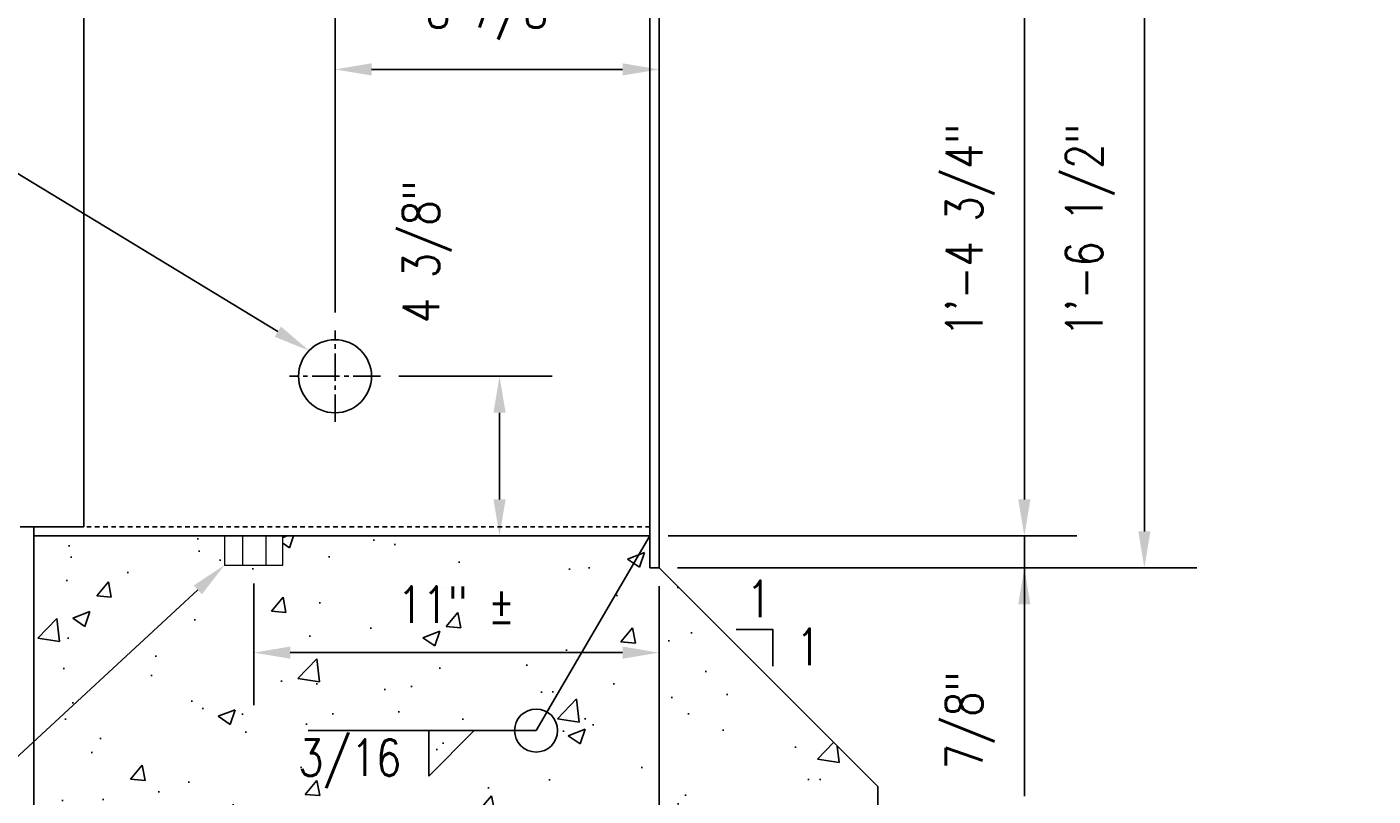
# Model space of a CAD drawing. Header units: inches. Extents: x -19 to 470, y -311 to 0.
# Tile 4 of 23: x 170 to 207, y -282 to -261. Entities that reach past the tile are written whole.
import ezdxf
from ezdxf import colors
from ezdxf.entities.mleader import LeaderData, LeaderLine
from ezdxf.enums import TextEntityAlignment as Align
from ezdxf.math import Vec2, Vec3

# ---------------------------------------------------------------- set-up
doc = ezdxf.new("R2010")
doc.units = ezdxf.units.IN
doc.header["$MEASUREMENT"] = 0
doc.linetypes.add('CENTER2', pattern=[1.125, 0.75, -0.125, 0.125, -0.125])
doc.linetypes.add('HIDDEN2', pattern=[0.1875, 0.125, -0.0625])
doc.layers.get('Defpoints').update_dxf_attribs({"color": 243})
for name, color, linetype in [('S-ANNO-DIMS', 1, 'Continuous'), ('S-ANNO-TEXT', 2, 'Continuous'), ('S-DETL-CNTR', 1, 'CENTER2'), ('S-DETL-HIDD', 1, 'HIDDEN2'), ('S-DETL-MEDM', 3, 'Continuous'), ('S-DETL-PATT', 1, 'Continuous'), ('S-DETL-XLIT', 1, 'Continuous')]:
    doc.layers.add(name, color=color, linetype=linetype)
doc.layers.add('S-ANNO-SYMB', color=2, linetype='Continuous', lineweight=25)
doc.styles.add('Annotative', font='romans.shx', dxfattribs={"width": 0.8, "height": 0.125})
doc.dimstyles.new('Annotative', dxfattribs={"dimscale": 0, "dimtxt": 0.125, "dimasz": 0.125, "dimexe": 0.179688, "dimexo": 0.0625, "dimgap": 0.09, "dimtad": 1, "dimdec": 3, "dimzin": 3, "dimdsep": 46, "dimlunit": 4, "dimtxsty": 'Annotative', "dimcen": 0.09, "dimclrt": 2, "dimazin": 2, "dimtfac": 1, "dimtdec": 3, "dimtmove": 1, "dimatfit": 3, "dimfxl": 1, "dimtfill": 1, "dimfrac": 2, "dimtolj": 1, "dimtzin": 0, "dimarcsym": 0})

# ---------------------------------------------------------------- blocks, each defined once
blk = doc.blocks.new('*D60')
at = {"layer": 'Defpoints', "color": 0, "transparency": 16777216}
for p in [(180.149, -270.757), (183.404, -275.132), (187.524, -275.132)]:
    blk.add_point(p, dxfattribs=at)
at = {"layer": 'S-ANNO-DIMS', "color": 0, "lineweight": -2, "transparency": 16777216}
for p, q in [((180.649, -270.757), (184.842, -270.757)), ((183.404, -271.757), (183.404, -274.132)), ((187.024, -275.132), (181.967, -275.132))]:
    blk.add_line(p, q, dxfattribs=at)
at = {"layer": 'S-ANNO-DIMS', "color": 0, "transparency": 16777216}
for points in [[(183.238, -271.757), (183.571, -271.757), (183.404, -270.757)], [(183.238, -274.132), (183.571, -274.132), (183.404, -275.132)]]:
    blk.add_solid(points, dxfattribs=at)
at = {"layer": 'S-ANNO-DIMS', "color": 2, "transparency": 16777216, "insert": (181.422, -267.348), "char_height": 1, "attachment_point": 5, "rotation": 90, "style": 'Annotative', "bg_fill": 3, "box_fill_scale": 1.25, "bg_fill_color": 256, "bg_fill_true_color": 13158600, "bg_fill_transparency": 0}
blk.add_mtext('\\A1;4 3/8"', dxfattribs=at)
blk = doc.blocks.new('*D43')
at = {"layer": 'Defpoints', "color": 0, "transparency": 16777216}
for p in [(170.274, -274.882), (167.424, -275.132), (170.649, -275.132)]:
    blk.add_point(p, dxfattribs=at)
at = {"layer": 'S-ANNO-DIMS', "color": 0, "lineweight": -2, "transparency": 16777216}
for p, q in [((167.424, -273.882), (167.424, -272.882)), ((169.774, -274.882), (165.986, -274.882)), ((167.424, -274.882), (167.424, -275.132)), ((167.424, -274.882), (167.424, -275.132)), ((170.149, -275.132), (165.986, -275.132)), ((167.424, -281.2), (167.424, -275.132)), ((167.424, -276.132), (167.424, -277.132))]:
    blk.add_line(p, q, dxfattribs=at)
at = {"layer": 'S-ANNO-DIMS', "color": 0, "transparency": 16777216}
for points in [[(167.257, -273.882), (167.591, -273.882), (167.424, -274.882)], [(167.257, -276.132), (167.591, -276.132), (167.424, -275.132)]]:
    blk.add_solid(points, dxfattribs=at)
at = {"layer": 'S-ANNO-DIMS', "color": 2, "transparency": 16777216, "insert": (165.942, -279.185), "char_height": 1, "attachment_point": 5, "rotation": 90, "style": 'Annotative', "bg_fill": 3, "box_fill_scale": 1.25, "bg_fill_color": 256, "bg_fill_true_color": 13158600, "bg_fill_transparency": 0}
blk.add_mtext('\\A1;1/4"', dxfattribs=at)
blk = doc.blocks.new('*D15')
at = {"layer": 'Defpoints', "color": 0, "transparency": 16777216}
for p in [(187.774, -262.352), (178.899, -269.507), (187.774, -269.525)]:
    blk.add_point(p, dxfattribs=at)
at = {"layer": 'S-ANNO-DIMS', "color": 0, "lineweight": -2, "transparency": 16777216}
for p, q in [((178.899, -269.007), (178.899, -260.914)), ((187.774, -269.025), (187.774, -260.914)), ((179.899, -262.352), (186.774, -262.352))]:
    blk.add_line(p, q, dxfattribs=at)
at = {"layer": 'S-ANNO-DIMS', "color": 0, "transparency": 16777216}
for points in [[(179.899, -262.185), (179.899, -262.518), (178.899, -262.352)], [(186.774, -262.185), (186.774, -262.518), (187.774, -262.352)]]:
    blk.add_solid(points, dxfattribs=at)
at = {"layer": 'S-ANNO-DIMS', "color": 2, "transparency": 16777216, "insert": (183.336, -260.87), "char_height": 1, "attachment_point": 5, "style": 'Annotative', "bg_fill": 3, "box_fill_scale": 1.25, "bg_fill_color": 256, "bg_fill_true_color": 13158600, "bg_fill_transparency": 0}
blk.add_mtext('\\A1;8 7/8"', dxfattribs=at)
blk = doc.blocks.new('*D17')
at = {"layer": 'Defpoints', "color": 0, "transparency": 16777216}
for p in [(187.774, -257.507), (187.774, -276.007), (201.064, -276.007)]:
    blk.add_point(p, dxfattribs=at)
at = {"layer": 'S-ANNO-DIMS', "color": 0, "lineweight": -2, "transparency": 16777216}
for p, q in [((188.274, -257.507), (202.501, -257.507)), ((201.064, -258.507), (201.064, -275.007)), ((188.274, -276.007), (202.501, -276.007))]:
    blk.add_line(p, q, dxfattribs=at)
at = {"layer": 'S-ANNO-DIMS', "color": 0, "transparency": 16777216}
for points in [[(200.897, -258.507), (201.231, -258.507), (201.064, -257.507)], [(200.897, -275.007), (201.231, -275.007), (201.064, -276.007)]]:
    blk.add_solid(points, dxfattribs=at)
at = {"layer": 'S-ANNO-DIMS', "color": 2, "transparency": 16777216, "insert": (199.582, -266.757), "char_height": 1, "attachment_point": 5, "rotation": 90, "style": 'Annotative', "bg_fill": 3, "box_fill_scale": 1.25, "bg_fill_color": 256, "bg_fill_true_color": 13158600, "bg_fill_transparency": 0}
blk.add_mtext('\\A1;1\'-6 1/2"', dxfattribs=at)
blk = doc.blocks.new('*D19')
at = {"layer": 'Defpoints', "color": 0, "transparency": 16777216}
for p in [(187.524, -258.382), (187.524, -275.132), (197.777, -275.132)]:
    blk.add_point(p, dxfattribs=at)
at = {"layer": 'S-ANNO-DIMS', "color": 0, "lineweight": -2, "transparency": 16777216}
for p, q in [((188.024, -258.382), (199.214, -258.382)), ((197.777, -259.382), (197.777, -274.132)), ((188.024, -275.132), (199.214, -275.132))]:
    blk.add_line(p, q, dxfattribs=at)
at = {"layer": 'S-ANNO-DIMS', "color": 0, "transparency": 16777216}
for points in [[(197.61, -259.382), (197.943, -259.382), (197.777, -258.382)], [(197.61, -274.132), (197.943, -274.132), (197.777, -275.132)]]:
    blk.add_solid(points, dxfattribs=at)
at = {"layer": 'S-ANNO-DIMS', "color": 2, "transparency": 16777216, "insert": (196.295, -266.757), "char_height": 1, "attachment_point": 5, "rotation": 90, "style": 'Annotative', "bg_fill": 3, "box_fill_scale": 1.25, "bg_fill_color": 256, "bg_fill_true_color": 13158600, "bg_fill_transparency": 0}
blk.add_mtext('\\A1;1\'-4 3/4"', dxfattribs=at)
blk = doc.blocks.new('*D20')
at = {"layer": 'Defpoints', "color": 0, "transparency": 16777216}
for p in [(187.524, -275.132), (187.774, -276.007), (197.777, -276.007)]:
    blk.add_point(p, dxfattribs=at)
at = {"layer": 'S-ANNO-DIMS', "color": 0, "lineweight": -2, "transparency": 16777216}
for p, q in [((197.777, -274.132), (197.777, -273.132)), ((188.024, -275.132), (199.214, -275.132)), ((197.777, -275.132), (197.777, -276.007)), ((197.777, -275.132), (197.777, -276.007)), ((188.274, -276.007), (199.214, -276.007)), ((197.777, -282.257), (197.777, -276.007)), ((197.777, -277.007), (197.777, -278.007))]:
    blk.add_line(p, q, dxfattribs=at)
at = {"layer": 'S-ANNO-DIMS', "color": 0, "transparency": 16777216}
for points in [[(197.61, -274.132), (197.943, -274.132), (197.777, -275.132)], [(197.61, -277.007), (197.943, -277.007), (197.777, -276.007)]]:
    blk.add_solid(points, dxfattribs=at)
at = {"layer": 'S-ANNO-DIMS', "color": 2, "transparency": 16777216, "insert": (196.295, -280.184), "char_height": 1, "attachment_point": 5, "rotation": 90, "style": 'Annotative', "bg_fill": 3, "box_fill_scale": 1.25, "bg_fill_color": 256, "bg_fill_true_color": 13158600, "bg_fill_transparency": 0}
blk.add_mtext('\\A1;7/8"', dxfattribs=at)
blk = doc.blocks.new('*D21')
at = {"layer": 'Defpoints', "color": 0, "transparency": 16777216}
for p in [(187.774, -276.007), (193.767, -283.289), (193.767, -285.885)]:
    blk.add_point(p, dxfattribs=at)
at = {"layer": 'S-ANNO-DIMS', "color": 0, "lineweight": -2, "transparency": 16777216}
for p, q in [((187.774, -276.507), (187.774, -287.322)), ((193.767, -283.789), (193.767, -287.322)), ((188.774, -285.885), (192.767, -285.885))]:
    blk.add_line(p, q, dxfattribs=at)
at = {"layer": 'S-ANNO-DIMS', "color": 0, "transparency": 16777216}
for points in [[(188.774, -285.718), (188.774, -286.051), (187.774, -285.885)], [(192.767, -285.718), (192.767, -286.051), (193.767, -285.885)]]:
    blk.add_solid(points, dxfattribs=at)
at = {"layer": 'S-ANNO-DIMS', "color": 2, "transparency": 16777216, "char_height": 1, "attachment_point": 5, "style": 'Annotative', "bg_fill": 3, "box_fill_scale": 1.25, "bg_fill_color": 256, "bg_fill_true_color": 13158600, "bg_fill_transparency": 0}
for s, insert in [('\\A1;6"', (190.77, -284.569)), ('\\A1;RECESS', (190.77, -287.105))]:
    blk.add_mtext(s, dxfattribs=dict(at, insert=insert))
blk = doc.blocks.new('*D22')
at = {"layer": 'Defpoints', "color": 0, "transparency": 16777216}
for p in [(176.673, -275.93), (187.774, -276.007), (176.673, -278.329)]:
    blk.add_point(p, dxfattribs=at)
at = {"layer": 'S-ANNO-DIMS', "color": 0, "lineweight": -2, "transparency": 16777216}
for p, q in [((176.673, -276.43), (176.673, -279.766)), ((187.774, -276.507), (187.774, -279.766)), ((186.774, -278.329), (177.673, -278.329))]:
    blk.add_line(p, q, dxfattribs=at)
at = {"layer": 'S-ANNO-DIMS', "color": 0, "transparency": 16777216}
for points in [[(177.673, -278.162), (177.673, -278.495), (176.673, -278.329)], [(186.774, -278.162), (186.774, -278.495), (187.774, -278.329)]]:
    blk.add_solid(points, dxfattribs=at)
at = {"layer": 'S-ANNO-DIMS', "color": 2, "transparency": 16777216, "insert": (182.224, -277.014), "char_height": 1, "attachment_point": 5, "style": 'Annotative', "bg_fill": 3, "box_fill_scale": 1.25, "bg_fill_color": 256, "bg_fill_true_color": 13158600, "bg_fill_transparency": 0}
blk.add_mtext('\\A1;11" %%p', dxfattribs=at)
blk = doc.blocks.new('*U13')
for p, q in [((13, 0), (13, -5)), ((13, -5), (18, 0))]:
    blk.add_line(p, q)
at = {"style": 'Annotative', "width": 0.8}
blk.add_attdef('SIZE', text='', height=0.125, dxfattribs=at).set_placement((10.5, -1.62), align=Align.TOP_RIGHT)
blk.add_attdef('SPACING', text='', height=0.125, dxfattribs=at).set_placement((18.32, -1.62), align=Align.TOP_LEFT)

msp = doc.modelspace()

# ---------------------------------------------------------------- linework, layer by layer
at = {"layer": 'S-DETL-CNTR', "linetype": 'CENTER2'}
for p, q in [((178.8989, -272.0069), (178.8989, -269.5069)), ((180.1489, -270.7569), (177.6489, -270.7569))]:
    msp.add_line(p, q, dxfattribs=at)
at = {"layer": 'S-DETL-HIDD', "linetype": 'HIDDEN2'}
msp.add_line((187.5239, -274.8819), (172.0239, -274.8819), dxfattribs=at)
at = {"layer": 'S-DETL-MEDM'}
for p, q in [((187.5239, -257.5069), (187.5239, -276.0069)), ((187.7739, -276.0069), (187.7739, -257.5069)), ((172.0239, -274.8819), (172.0239, -258.6319)), ((172.0239, -274.8819), (170.2739, -274.8819)), ((170.6489, -274.8819), (170.6489, -283.2894)), ((187.5239, -275.1319), (170.6489, -275.1319)), ((187.5239, -276.0069), (187.7739, -276.0069)), ((187.7739, -276.0069), (193.7665, -281.9995)), ((193.7665, -281.9995), (193.7665, -283.2894))]:
    msp.add_line(p, q, dxfattribs=at)
msp.add_circle((178.8989, -270.7569), 1, dxfattribs=at)
at = {"layer": 'S-DETL-XLIT', "lineweight": 9}
msp.add_lwpolyline([(175.8752, -275.93), (177.4713, -275.93), (177.4713, -275.1319), (175.8752, -275.1319)], close=True, dxfattribs=at)
for points in [[(176.3611, -275.1424), (176.3611, -275.925)], [(177.0045, -275.1375), (177.0045, -275.9198)]]:
    msp.add_lwpolyline(points, dxfattribs=at)

# ---------------------------------------------------------------- block references
at = {"layer": 'S-ANNO-SYMB', "xscale": 0.24975, "yscale": 0.24975, "zscale": 0.24975}
msp.add_blockref('*U13', (178.217, -280.4622), dxfattribs=at)

# ---------------------------------------------------------------- leaders
at = {"layer": 'S-ANNO-TEXT', "linetype": 'Continuous'}
ml = msp.add_multileader_mtext('Standard', dxfattribs=at)
ml.set_content('\\A1;{\\C256;2" DIA HOLE ONLY AT EXTERIOR FACE OF PILASTER}', color=2, style='Annotative')
ml.set_leader_properties(color=1)
ml.build(insert=Vec2(0, 0))
ml.multileader.update_dxf_attribs({"text_right_attachment_type": 3, "dogleg_length": 0.125, "arrow_head_size": 1, "scale": 8})
ctx = ml.context
ctx.base_point, ctx.scale, ctx.char_height, ctx.arrow_head_size, ctx.landing_gap_size, ctx.plane_origin = Vec3(148.7612, -256.3794), 8, 1, 1, 0.25, Vec3(-218.4471, -678.8758)
ctx.right_attachment, ctx.text_align_type = 3, 2
notes = []
notes.append((ctx, [(1, (1, 1, 0), (161.4993, -259.9032), (-1, 0), 1, [(0, [(178.186, -270.0555)], 0, [])])]))
ctx.mtext.insert, ctx.mtext.width, ctx.mtext.defined_height, ctx.mtext.alignment = Vec3(160.2493, -255.8794), 11.382569, 2.6619, 3
ml = msp.add_multileader_mtext('Standard', dxfattribs=at)
ml.set_content('\\A1;{\\C256;3/4" x 1 1/2" x 8" TAPPED BAR W/ 5/8" = 11 UNC BOLT TO SECURE BOLTWORKS WITHIN SLEEVE TOP AND BOT}', color=2, style='Annotative')
ml.set_leader_properties(color=1)
ml.build(insert=Vec2(0, 0))
ml.multileader.update_dxf_attribs({"text_right_attachment_type": 3, "dogleg_length": 0.125, "arrow_head_size": 1, "scale": 8})
ctx = ml.context
ctx.base_point, ctx.scale, ctx.char_height, ctx.arrow_head_size, ctx.landing_gap_size, ctx.plane_origin = Vec3(146.3612, -280.5139), 8, 1, 1, 0.25, Vec3(-235.5363, -704.7501)
ctx.right_attachment, ctx.text_align_type = 3, 2
notes.append((ctx, [(1, (1, 1, 0), (161.4993, -289.2282), (-1, 0), 1, [(0, [(175.8752, -275.93)], 0, [])])]))
ctx.mtext.insert, ctx.mtext.width, ctx.mtext.defined_height, ctx.mtext.alignment = Vec3(160.2493, -280.0139), 13.677816, 2.6619, 3
for ctx, leaders in notes:
    for number, flags, end, landing, length, lines in leaders:
        leader = LeaderData()
        leader.index, (leader.has_last_leader_line, leader.has_dogleg_vector, leader.attachment_direction) = number, flags
        leader.last_leader_point, leader.dogleg_vector, leader.dogleg_length = Vec3(end), Vec3(landing), length
        for number, points, colour, breaks in lines:
            line = LeaderLine()
            line.index, line.vertices, line.color, line.breaks = number, Vec3.list(points), colors.encode_raw_color(colour), breaks
            leader.lines.append(line)
        ctx.leaders.append(leader)

# ---------------------------------------------------------------- next in the draw order: dimensions: what is measured, and where the dimension line sits
at = {"layer": 'S-ANNO-DIMS'}
for base, p1, p2, picture, middle in [((183.4044, -275.1319), (180.1489, -270.7569), (187.5239, -275.1319), '*D60', (182.9044, -267.3478)), ((167.4239, -275.1319), (170.2739, -274.8819), (170.6489, -275.1319), '*D43', (166.1959, -279.1846))]:
    dim = msp.add_linear_dim(base=base, p1=p1, p2=p2, angle=90, dimstyle='Annotative', override={"dimpost": '\\X'}, dxfattribs=at)
    dim.commit()
    dim.dimension.update_dxf_attribs({"geometry": picture, "text_midpoint": middle, "dimtype": 160})

# ---------------------------------------------------------------- next in the draw order: dimensions: what is measured, and where the dimension line sits
dim = msp.add_linear_dim(base=(187.7739, -262.3518), p1=(178.8989, -269.5069), p2=(187.7739, -269.5252), dimstyle='Annotative', override={"dimpost": '\\X'}, dxfattribs=at)
dim.commit()
dim.dimension.update_dxf_attribs({"geometry": '*D15', "text_midpoint": (183.3364, -260.8699)})

# ---------------------------------------------------------------- next in the draw order: dimensions: what is measured, and where the dimension line sits
dim = msp.add_linear_dim(base=(201.0639, -276.0069), p1=(187.7739, -257.5069), p2=(187.7739, -276.0069), angle=90, dimstyle='Annotative', override={"dimpost": '\\X'}, dxfattribs=at)
dim.commit()
dim.dimension.update_dxf_attribs({"geometry": '*D17', "text_midpoint": (199.582, -266.7569)})

# ---------------------------------------------------------------- next in the draw order: dimensions: what is measured, and where the dimension line sits
dim = msp.add_linear_dim(base=(197.7767, -275.1319), p1=(187.5239, -258.3819), p2=(187.5239, -275.1319), angle=90, dimstyle='Annotative', override={"dimpost": '\\X'}, dxfattribs=at)
dim.commit()
dim.dimension.update_dxf_attribs({"geometry": '*D19', "text_midpoint": (196.2947, -266.7569)})

# ---------------------------------------------------------------- next in the draw order: dimensions: what is measured, and where the dimension line sits
dim = msp.add_linear_dim(base=(197.7767, -276.0069), p1=(187.5239, -275.1319), p2=(187.7739, -276.0069), angle=90, dimstyle='Annotative', override={"dimpost": '\\X'}, dxfattribs=at)
dim.commit()
dim.dimension.update_dxf_attribs({"geometry": '*D20', "text_midpoint": (197.7767, -280.1845), "dimtype": 160})

# ---------------------------------------------------------------- next in the draw order: dimensions: what is measured, and where the dimension line sits
dim = msp.add_linear_dim(base=(193.7665, -285.8846), p1=(187.7739, -276.0069), p2=(193.7665, -283.2894), text='6"\\XRECESS', dimstyle='Annotative', override={"dimpost": '\\X'}, dxfattribs=at)
dim.commit()
dim.dimension.update_dxf_attribs({"geometry": '*D21', "text_midpoint": (190.7702, -285.8846)})

# ---------------------------------------------------------------- next in the draw order: linework, layer by layer
at = {"layer": 'S-ANNO-TEXT', "linetype": 'Continuous'}
msp.add_lwpolyline([(190.8893, -278.6971), (190.8893, -277.6971), (189.8893, -277.6971)], dxfattribs=at)

# ---------------------------------------------------------------- next in the draw order: dimensions: what is measured, and where the dimension line sits
at = {"layer": 'S-ANNO-DIMS'}
dim = msp.add_linear_dim(base=(176.6732, -278.3288), p1=(187.7739, -276.0069), p2=(176.6732, -275.93), text='11" %%p', dimstyle='Annotative', override={"dimpost": '\\X'}, dxfattribs=at)
dim.commit()
dim.dimension.update_dxf_attribs({"geometry": '*D22', "text_midpoint": (182.2236, -277.0136)})

# ---------------------------------------------------------------- next in the draw order: hatches: boundary and pattern name
at = {"layer": 'S-DETL-PATT'}
h = msp.add_hatch(dxfattribs=at)
h.set_pattern_fill('AR-CONC', color=8, scale=0.667)
h.set_pattern_definition([(50, (0, -133.3587), (4.784125, -0.418557), [0.50025, -5.50275]), (355, (0, -133.3587), (-0.92547, 5.01712), [0.4002, -4.4022]), (100.4514, (0.3987, -133.3936), (3.85865, 4.598565), [0.42515, -4.67662]), (46.1842, (0, -132.0247), (7.1185, -1.10401), [0.75038, -8.25413]), (96.6356, (0.593, -132.117), (6.2342, 6.49737), [0.63772, -7.01493]), (351.184, (0, -132.025), (6.2342, 6.49737), [0.6003, -6.6033]), (21, (0.667, -132.3582), (3.98137, -2.68547), [0.50025, -5.50275]), (326, (0.667, -132.358), (1.62291, 4.83675), [0.4002, -4.4022]), (71.4514, (0.999, -132.582), (5.60428, 2.15128), [0.42515, -4.67662]), (37.5, (0, -133.3587), (0.081106, 2.220402), [0, -4.34884, 0, -4.4689, 0, -4.418875]), (7.5, (0, -133.3587), (1.754674, 2.630726), [0, -2.54794, 0, -4.24879, 0, -1.684175]), (327.5, (-1.4874, -133.3587), (3.560596, -0.150441), [0, -1.6675, 0, -5.2026, 0, -6.90345]), (317.5, (-2.1544, -133.3587), (3.88985, 0.6677), [0, -2.16775, 0, -3.45506, 0, -4.90245])])
h.paths.add_polyline_path([(183.7201, -275.1319), (177.4713, -275.1319), (177.4713, -275.93), (175.8752, -275.93), (175.8752, -275.1319), (170.6489, -275.1319), (170.6489, -283.2894), (178.0875, -283.2894), (178.4625, -284.3197), (179.2125, -282.2591), (179.5875, -283.2894), (183.7201, -283.2894)])
h.paths.add_polyline_path([(187.7739, -276.0069), (187.5239, -276.0069), (187.5239, -275.1319), (183.7201, -275.1319), (183.7201, -283.2894), (193.7665, -283.2894), (193.7665, -281.9995)])
h.paths.add_polyline_path([(183.8176, -280.4622, -1), (184.9962, -280.4622, -1)], flags=16)

# ---------------------------------------------------------------- next in the draw order: linework, layer by layer
at = {"layer": 'S-ANNO-SYMB'}
msp.add_circle((184.4069, -280.4622), 0.5893, dxfattribs=at)

# ---------------------------------------------------------------- next in the draw order: leaders
msp.add_leader([(187.5239, -275.1319), (184.4069, -280.4622), (178.1632, -280.4622)], dimstyle='Annotative', override={"dimscale": 0, "dimtxt": 0.015625, "dimasz": 0.104063, "dimgap": 0.625, "dimtad": 0}, dxfattribs=at)
at = {"layer": 'S-ANNO-TEXT', "linetype": 'Continuous'}
ml = msp.add_multileader_mtext('Standard', dxfattribs=at)
ml.set_content('\\A1;1', color=2, style='Annotative')
ml.set_leader_properties(color=1)
ml.build(insert=Vec2(0, 0))
ml.multileader.update_dxf_attribs({"text_right_attachment_type": 3, "dogleg_length": 0.125, "arrow_head_size": 1, "scale": 8})
ctx = ml.context
ctx.base_point, ctx.scale, ctx.char_height, ctx.arrow_head_size, ctx.landing_gap_size, ctx.plane_origin = Vec3(189.9168, -276.8602), 8, 1, 1, 0.25, Vec3(-172.3214, -695.0073)
ctx.right_attachment = 3
notes = []
notes.append((ctx, [(0, (0, 0, 0), (0, 0), (1, 0), 1, [])]))
ctx.mtext.insert, ctx.mtext.width, ctx.mtext.defined_height = Vec3(190.1668, -276.3602), 9.542717, 2.6619
ml = msp.add_multileader_mtext('Standard', dxfattribs=at)
ml.set_content('\\A1;1', color=2, style='Annotative')
ml.set_leader_properties(color=1)
ml.build(insert=Vec2(0, 0))
ml.multileader.update_dxf_attribs({"text_right_attachment_type": 3, "dogleg_length": 0.125, "arrow_head_size": 1, "scale": 8})
ctx = ml.context
ctx.base_point, ctx.scale, ctx.char_height, ctx.arrow_head_size, ctx.landing_gap_size, ctx.plane_origin = Vec3(191.2701, -278.1698), 8, 1, 1, 0.25, Vec3(-170.968, -696.317)
ctx.right_attachment = 3
notes.append((ctx, [(0, (0, 0, 0), (0, 0), (1, 0), 1, [])]))
ctx.mtext.insert, ctx.mtext.width, ctx.mtext.defined_height = Vec3(191.5201, -277.6698), 9.542717, 2.6619
ml = msp.add_multileader_mtext('Standard', dxfattribs=at)
ml.set_content('\\A1;3/16', color=2, style='Annotative')
ml.set_leader_properties(color=1)
ml.build(insert=Vec2(0, 0))
ml.multileader.update_dxf_attribs({"text_right_attachment_type": 3, "dogleg_length": 0.125, "arrow_head_size": 1, "scale": 8})
ctx = ml.context
ctx.base_point, ctx.scale, ctx.char_height, ctx.arrow_head_size, ctx.landing_gap_size, ctx.plane_origin = Vec3(177.6504, -281.3722), 8, 1, 1, 0.25, Vec3(-184.5878, -699.3527)
ctx.right_attachment = 3
notes.append((ctx, [(0, (0, 0, 0), (0, 0), (1, 0), 1, [])]))
ctx.mtext.insert, ctx.mtext.width, ctx.mtext.defined_height = Vec3(177.9004, -280.7055), 9.542717, 2.6619
for ctx, leaders in notes:
    for number, flags, end, landing, length, lines in leaders:
        leader = LeaderData()
        leader.index, (leader.has_last_leader_line, leader.has_dogleg_vector, leader.attachment_direction) = number, flags
        leader.last_leader_point, leader.dogleg_vector, leader.dogleg_length = Vec3(end), Vec3(landing), length
        for number, points, colour, breaks in lines:
            line = LeaderLine()
            line.index, line.vertices, line.color, line.breaks = number, Vec3.list(points), colors.encode_raw_color(colour), breaks
            leader.lines.append(line)
        ctx.leaders.append(leader)

doc.saveas('drawing.dxf')
